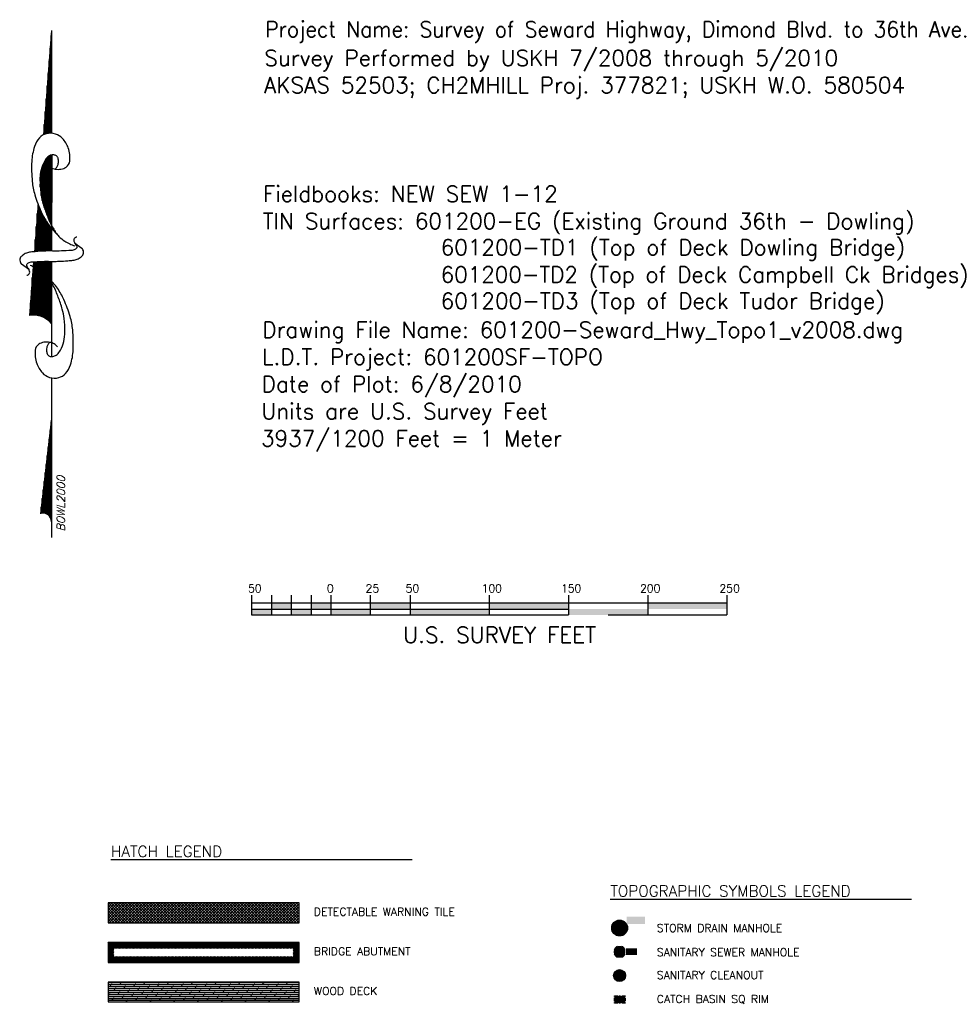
# Model space of a CAD drawing. Header units: feet. Extents: x 351431 to 355879, y 310968 to 329728.
# Tile 254 of 254: x 353326 to 353913, y 328510 to 329132. Entities that reach past the tile are written whole.
import ezdxf
from ezdxf.enums import TextEntityAlignment as Align

# ---------------------------------------------------------------- set-up
doc = ezdxf.new("R2010")
doc.units = ezdxf.units.FT
doc.header["$MEASUREMENT"] = 0
for name, color, linetype in [('EHID', 86, 'Continuous'), ('EHID-WOOD', 2, 'Continuous'), ('EHYSW-WARN', 161, 'Continuous'), ('ESMask', 155, 'Continuous'), ('S-GSCALE', 2, 'Continuous'), ('S-LEGEND', 2, 'Continuous'), ('S-NARROW', 2, 'Continuous'), ('S-SURV_NOTES', 2, 'Continuous')]:
    doc.layers.add(name, color=color, linetype=linetype)
doc.styles.add('I', font='ITALIC', dxfattribs={"height": 1})
doc.styles.add('L100', font='simplex', dxfattribs={"height": 5})
doc.styles.add('L140', font='simplex', dxfattribs={"height": 7})
doc.styles.add('L200', font='simplex', dxfattribs={"height": 10})
doc.styles.add('L80', font='simplex', dxfattribs={"height": 4})

# ---------------------------------------------------------------- blocks, each defined once
blk = doc.blocks.new('ESISEPTIC')
blk.add_circle((0, 0), 0.075)
at = {"layer": 'ESMask', "const_width": 0.0749}
blk.add_lwpolyline([(0.013, -0.035, 0.998377), (-0.013, 0.035, 1.001626), (0.013, -0.035, -0.622608)], format="xyb", dxfattribs=at)
at = {"style": 'L80'}
blk.add_text('S', height=0.108, dxfattribs=at).set_placement((-0.038, -0.055))
blk = doc.blocks.new('ESUDCI')
for p, q in [((-0.068, 0.083), (-0.068, 0.091)), ((-0.068, 0.091), (-0.026, 0.091)), ((-0.068, 0.024), (-0.068, 0.067)), ((-0.06, 0.06), (-0.068, 0.06)), ((-0.063, 0.03), (-0.068, 0.03)), ((-0.068, 0), (-0.068, 0.008)), ((-0.026, 0), (-0.068, 0)), ((-0.026, 0.03), (-0.05, 0.03)), ((-0.023, 0.06), (-0.047, 0.06)), ((0.01, 0.03), (-0.013, 0.03)), ((-0.01, 0.091), (0.01, 0.091)), ((0.013, 0.06), (-0.01, 0.06)), ((0.01, 0), (-0.01, 0)), ((0.047, 0.03), (0.023, 0.03)), ((0.026, 0.091), (0.068, 0.091)), ((0.05, 0.06), (0.026, 0.06)), ((0.068, 0.03), (0.06, 0.03)), ((0.068, 0.06), (0.063, 0.06)), ((0.068, 0.091), (0.068, 0.083)), ((0.068, 0.067), (0.068, 0.024)), ((0.068, 0.008), (0.068, 0)), ((0.068, 0), (0.026, 0))]:
    blk.add_line(p, q)
at = {"layer": 'ESMask'}
blk.add_solid([(-0.068, 0), (-0.068, 0.091), (0.068, 0), (0.068, 0.091)], dxfattribs=at)
blk = doc.blocks.new('ESUMHOLE')
at = {"ltscale": 0.5}
for radius in [0.1, 0.057]:
    blk.add_circle((0, 0), radius, dxfattribs=at)
at = {"layer": 'ESMask', "const_width": 0.1}
blk.add_lwpolyline([(-0.05, 0, 1), (0.05, 0, 1)], format="xyb", close=True, dxfattribs=at)
at = {"layer": 'ESMask', "color": 155}
blk.add_solid([(0.09, 0.05), (0.09, 0.145), (0.321, 0.05), (0.321, 0.145)], dxfattribs=at)
blk = doc.blocks.new('ESUSMHOLE')
for radius, start, end in [(0.0738, 110, 160), (0.0492, 155, 205), (0.0492, 65, 115), (0.0738, 20, 70), (0.0492, 335, 25), (0.0738, 200, 250), (0.0492, 245, 295), (0.0738, 290, 340)]:
    blk.add_arc((0, 0), radius, start, end)
at = {"layer": 'ESMask', "const_width": 0.0738}
blk.add_lwpolyline([(-0.037, 0, 1), (0.037, 0, 1)], format="xyb", close=True, dxfattribs=at)
at = {"layer": 'ESMask'}
blk.add_solid([(0.08, -0.041), (0.08, 0.044), (0.219, -0.041), (0.219, 0.044)], dxfattribs=at)
blk = doc.blocks.new('*X41')
for p, q in [((3076.61, 780.5), (3078.15, 780.5)), ((3076.62, 780.38), (3079.78, 780.38)), ((3076.62, 780.25), (3081.41, 780.25)), ((3076.63, 780.12), (3082.51, 780.12)), ((3076.63, 780), (3082.18, 780)), ((3076.64, 779.87), (3081.86, 779.87)), ((3076.64, 779.75), (3081.54, 779.75)), ((3076.65, 779.62), (3081.32, 779.62)), ((3076.65, 779.5), (3081.12, 779.5)), ((3076.66, 779.38), (3080.91, 779.38)), ((3076.66, 779.25), (3080.7, 779.25)), ((3076.67, 779.12), (3080.49, 779.12)), ((3076.67, 779), (3080.28, 779)), ((3076.68, 778.88), (3080.11, 778.88)), ((3076.68, 778.75), (3079.95, 778.75)), ((3076.69, 778.62), (3079.78, 778.62)), ((3076.69, 778.5), (3079.62, 778.5))]:
    blk.add_line(p, q)
blk = doc.blocks.new('*X42')
for p, q in [((3081.53, 779.12), (3088.28, 779.12)), ((3081.87, 779.25), (3088.06, 779.25)), ((3082.21, 779.38), (3087.85, 779.38)), ((3082.58, 779.5), (3087.64, 779.5)), ((3083.06, 779.62), (3087.25, 779.62)), ((3083.71, 779.75), (3086.79, 779.75)), ((3084.78, 779.88), (3085.13, 779.88)), ((3080.02, 778.5), (3088.76, 778.5)), ((3080.3, 778.62), (3088.68, 778.62)), ((3080.58, 778.75), (3088.59, 778.75)), ((3080.86, 778.88), (3088.51, 778.88)), ((3081.19, 779), (3088.42, 779))]:
    blk.add_line(p, q)
blk = doc.blocks.new('*X43')
for p, q in [((3091.38, 779.38), (3092.65, 779.38)), ((3091.4, 779.25), (3094.25, 779.25)), ((3091.43, 779.12), (3095.86, 779.12)), ((3091.46, 779), (3097.47, 779)), ((3091.49, 778.88), (3099.07, 778.88)), ((3091.5, 778.75), (3100.68, 778.75)), ((3091.52, 778.62), (3102.29, 778.62)), ((3091.53, 778.5), (3103.9, 778.5))]:
    blk.add_line(p, q)
blk = doc.blocks.new('*X44')
for p, q in [((3068.54, 781.25), (3068.54, 781.25)), ((3068.54, 781.12), (3070.15, 781.12)), ((3068.55, 781), (3071.75, 781)), ((3068.55, 780.88), (3073.36, 780.88)), ((3068.56, 780.75), (3074.97, 780.75)), ((3068.56, 780.62), (3075.3, 780.62)), ((3068.56, 780.5), (3075.31, 780.5)), ((3068.56, 780.38), (3075.32, 780.38)), ((3068.15, 779.12), (3075.37, 779.12)), ((3068.23, 779.25), (3075.37, 779.25)), ((3068.3, 779.37), (3075.37, 779.37)), ((3068.37, 779.5), (3075.37, 779.5)), ((3068.41, 779.62), (3075.37, 779.62)), ((3068.45, 779.75), (3075.36, 779.75)), ((3068.49, 779.88), (3075.35, 779.88)), ((3068.51, 780), (3075.35, 780)), ((3068.53, 780.12), (3075.34, 780.12)), ((3068.55, 780.25), (3075.33, 780.25)), ((3067.58, 778.5), (3072.76, 778.5)), ((3067.72, 778.62), (3072.95, 778.62)), ((3067.86, 778.75), (3073.15, 778.75)), ((3067.96, 778.88), (3073.34, 778.88)), ((3068.06, 779), (3075.37, 779)), ((3072.97, 778.5), (3075.36, 778.5)), ((3073.11, 778.62), (3075.36, 778.62)), ((3073.24, 778.75), (3075.37, 778.75)), ((3073.38, 778.88), (3075.37, 778.88))]:
    blk.add_line(p, q)
blk = doc.blocks.new('*X45')
for p, q in [((3043.52, 779.12), (3049.75, 779.12)), ((3043.56, 779.25), (3048.68, 779.25)), ((3043.57, 779.75), (3044.39, 779.75)), ((3043.58, 779.38), (3047.61, 779.38)), ((3043.59, 779.62), (3045.46, 779.62)), ((3043.59, 779.5), (3046.54, 779.5)), ((3042.85, 778.5), (3055.11, 778.5)), ((3043.11, 778.62), (3054.04, 778.62)), ((3043.27, 778.75), (3052.96, 778.75)), ((3043.38, 778.88), (3051.89, 778.88)), ((3043.46, 779), (3050.82, 779))]:
    blk.add_line(p, q)
blk = doc.blocks.new('northa')
for p, q in [((3.476, 0.227), (2.8, 0.28)), ((1.5, 0), (0.3, 0.14)), ((4.102, 0.179), (3.603, 0.217)), ((4.207, 0.171), (4.102, 0.179)), ((4.617, 0.139), (4.528, 0.146)), ((0.2, 0), (0, 0)), ((1.5, 0), (0.2, 0)), ((2.015, 0.001), (1.5, 0)), ((2.7, 0), (2.284, 0)), ((3.137, 0), (2.7, 0)), ((3.216, 0), (3.137, 0)), ((3.466, 0), (3.239, 0)), ((3.483, 0), (3.466, 0)), ((6.4, 0), (5.082, 0.102)), ((6.4, 0), (5.101, 0)), ((4.828, -0.002), (3.617, 0))]:
    blk.add_line(p, q)
for points in [[(3.616, -0.002, 0.004821), (3.616, 0.055, 0.00885), (3.615, 0.086, 0.005772), (3.608, 0.202, 0.010588), (3.602, 0.265, 0.071206), (3.589, 0.318, 0.064975), (3.559, 0.368, 0.103615), (3.527, 0.396, 0.157116), (3.499, 0.401, 0.084448), (3.469, 0.392, 0.119022), (3.452, 0.378), (3.41, 0.32), (3.386, 0.288)], [(2.406, -0.077, 0.077736), (2.443, -0.032, 0.07962), (2.463, 0.021, 0.096266), (2.464, 0.096, 0.100752), (2.438, 0.162, 0.224486), (2.364, 0.207, 0.11255), (2.198, 0.187, 0.100563), (2.077, 0.115, 0.134878), (2.021, 0.026, 0.132719), (2.018, -0.09, 0.155229), (2.07, -0.176, 0.101616), (2.18, -0.239, 0.067278), (2.368, -0.273, 0.034332), (2.62, -0.267, 0.050354), (2.789, -0.234, 0.032541), (3.002, -0.155, 0.044988), (3.145, -0.074, 0.025546), (3.216, -0.02, 0.017117), (3.314, 0.07, 0.06565), (3.372, 0.143, 0.042468), (3.434, 0.272)], [(3.309, 0.314, 0.155222), (3.326, 0.283, 0.230745), (3.349, 0.276, 0.039788), (3.37, 0.281, 0.040789), (3.389, 0.289, 0.05365), (3.403, 0.299, -0.067543), (3.418, 0.309, -0.159888), (3.445, 0.312, -0.204389), (3.463, 0.3, -0.067398), (3.472, 0.282, -0.052215), (3.477, 0.257, -0.013577), (3.481, 0.212, -0.005027), (3.486, 0.091, -0.010776), (3.486, 0.059, -0.005653), (3.484, -0.002)], [(4.707, 0.054, 0.077736), (4.67, 0.009, 0.07962), (4.65, -0.045, 0.096266), (4.649, -0.119, 0.100752), (4.675, -0.185, 0.224486), (4.75, -0.23, 0.11255), (4.916, -0.211, 0.100563), (5.036, -0.138, 0.134878), (5.092, -0.049, 0.132719), (5.095, 0.067, 0.155229), (5.044, 0.153, 0.101616), (4.933, 0.215, 0.067278), (4.746, 0.25, 0.034332), (4.493, 0.244, 0.050354), (4.324, 0.211, 0.032541), (4.112, 0.132, 0.044988), (3.969, 0.051, 0.025546), (3.898, -0.003, 0.017117), (3.799, -0.093, 0.06565), (3.741, -0.166, 0.042468), (3.679, -0.295)], [(4.65, -0.046, 0.076919), (4.681, -0.071, 0.080527), (4.718, -0.084, 0.088695), (4.776, -0.085, 0.141897), (4.809, -0.069, 0.152973), (4.827, -0.039, 0.126446), (4.827, 0.003, 0.120122), (4.803, 0.046, 0.080483), (4.747, 0.09, 0.067361), (4.641, 0.131, 0.059891), (4.515, 0.146, 0.028199), (4.35, 0.136, 0.039094), (4.233, 0.113, 0.016831), (4.156, 0.089, 0.008651), (4.009, 0.034, 0.03625), (3.935, -0.001, 0.021578), (3.818, -0.075)], [(2.464, 0.022, 0.076919), (2.432, 0.047, 0.080527), (2.396, 0.061, 0.088695), (2.338, 0.061, 0.141897), (2.304, 0.046, 0.152973), (2.286, 0.016, 0.126446), (2.287, -0.027, 0.120122), (2.31, -0.069, 0.080483), (2.366, -0.113, 0.067361), (2.472, -0.154, 0.059891), (2.598, -0.169, 0.028199), (2.764, -0.159, 0.039094), (2.881, -0.136, 0.016831), (2.958, -0.112, 0.008651), (3.104, -0.057, 0.03625), (3.178, -0.022, 0.021578), (3.295, 0.052)], [(3.484, -0.002, 0.004821), (3.485, -0.059, 0.00885), (3.486, -0.091, 0.005772), (3.493, -0.207, 0.010588), (3.499, -0.27, 0.071206), (3.512, -0.322, 0.064975), (3.542, -0.373, 0.103615), (3.574, -0.4, 0.157116), (3.602, -0.405, 0.084448), (3.632, -0.396, 0.119022), (3.649, -0.382), (3.691, -0.324), (3.715, -0.292)], [(3.792, -0.318, 0.155222), (3.775, -0.288, 0.230745), (3.752, -0.281, 0.039788), (3.731, -0.286, 0.040789), (3.712, -0.294, 0.05365), (3.698, -0.303, -0.067543), (3.683, -0.313, -0.159888), (3.656, -0.317, -0.204389), (3.638, -0.304, -0.067398), (3.629, -0.286, -0.052215), (3.624, -0.261, -0.013577), (3.62, -0.216, -0.005027), (3.615, -0.095, -0.010776), (3.615, -0.063, -0.005653), (3.616, -0.002)]]:
    blk.add_lwpolyline(points, format="xyb")
for centre, radius, start, end in [((2.509, 0.227), 0.297, 310.1394, 10.2647), ((0.2, 0.107), 0.107, 270.0614, 18.1897)]:
    blk.add_arc(centre, radius, start, end)
at = {"xscale": 0.09999999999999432, "yscale": 0.09999999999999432, "zscale": 0.09999999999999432}
for name in ['*X44', '*X45', '*X41', '*X42', '*X43']:
    blk.add_blockref(name, (-304.053, -77.845), dxfattribs=at)
at = {"style": 'I', "flags": 4}
blk.add_attdef('MAG-DATE', text='', height=0.1, dxfattribs=at).set_placement((0.428, -0.117), align=Align.MIDDLE)

msp = doc.modelspace()

# ---------------------------------------------------------------- hatches: boundary and pattern name
at = {"layer": 'EHID'}
h = msp.add_hatch(dxfattribs=at)
h.set_pattern_fill('ANSI31', color=256, scale=5, style=0)
h.set_pattern_definition([(45, (-89999.3071, -77110.9357), (-0.44194173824, 0.44194173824), [])])
h.paths.add_polyline_path([(353499.04, 328545.52), (353385.98, 328545.52), (353385.98, 328540.52), (353499.04, 328540.52)], flags=16)
h.paths.add_polyline_path([(353502.79, 328549.27), (353382.23, 328549.27), (353382.23, 328536.77), (353502.79, 328536.77)])
at = {"layer": 'EHID-WOOD'}
h = msp.add_hatch(dxfattribs=at)
h.set_pattern_fill('DOLMIT', color=256, scale=5, style=0)
h.set_pattern_definition([(0, (-89999.3071, -77110.9357), (0, 1.25), []), (45, (-89999.307, -77110.9357), (-2.499999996, 2.499999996), [1.76776695, -3.5355384])])
h.paths.add_polyline_path([(353502.79, 328524.27), (353382.23, 328524.27), (353382.23, 328511.77), (353502.79, 328511.77)])
at = {"layer": 'EHYSW-WARN'}
h = msp.add_hatch(dxfattribs=at)
h.set_pattern_fill('ANSI37', color=256, scale=10, style=0)
h.paths.add_polyline_path([(353502.79, 328574.27), (353382.23, 328574.27), (353382.23, 328561.77), (353502.79, 328561.77)])

# ---------------------------------------------------------------- linework, layer by layer
at = {"layer": 'EHID'}
msp.add_lwpolyline([(353502.79, 328549.27), (353382.23, 328549.27), (353382.23, 328536.77), (353502.79, 328536.77)], close=True, dxfattribs=at)
at = {"layer": 'EHID-WOOD'}
msp.add_lwpolyline([(353502.79, 328524.27), (353382.23, 328524.27), (353382.23, 328511.77), (353502.79, 328511.77)], close=True, dxfattribs=at)
at = {"layer": 'EHYSW-WARN'}
msp.add_lwpolyline([(353502.79, 328574.27), (353382.23, 328574.27), (353382.23, 328561.77), (353502.79, 328561.77)], close=True, dxfattribs=at)
at = {"layer": 'S-GSCALE'}
for p, q in [((353472.87, 328768.44), (353472.87, 328755.94)), ((353672.87, 328763.44), (353472.87, 328763.44)), ((353485.37, 328768.44), (353485.37, 328755.94)), ((353497.87, 328768.44), (353497.87, 328755.94)), ((353510.37, 328768.44), (353510.37, 328755.94)), ((353522.87, 328768.44), (353522.87, 328755.94)), ((353547.87, 328755.94), (353547.87, 328768.44)), ((353572.87, 328768.44), (353572.87, 328755.94)), ((353622.87, 328768.44), (353622.87, 328755.94)), ((353672.87, 328768.44), (353672.87, 328755.94)), ((353772.87, 328763.44), (353672.87, 328763.44)), ((353722.87, 328768.44), (353722.87, 328755.94)), ((353772.87, 328768.44), (353772.87, 328755.94)), ((353472.87, 328759.69), (353672.87, 328759.69)), ((353472.87, 328755.94), (353597.87, 328755.94)), ((353522.87, 328755.94), (353572.87, 328755.94)), ((353597.87, 328755.94), (353672.87, 328755.94)), ((353697.87, 328755.94), (353772.87, 328755.94))]:
    msp.add_line(p, q, dxfattribs=at)
for points in [[(353485.37, 328759.69), (353497.87, 328759.69), (353485.37, 328763.44), (353497.87, 328763.44)], [(353510.37, 328759.69), (353522.87, 328759.69), (353510.37, 328763.44), (353522.87, 328763.44)], [(353572.87, 328759.69), (353547.87, 328759.69), (353572.87, 328763.44), (353547.87, 328763.44)], [(353622.87, 328759.69), (353672.87, 328759.69), (353622.87, 328763.44), (353672.87, 328763.44)], [(353722.87, 328759.69), (353772.87, 328759.69), (353722.87, 328763.44), (353772.87, 328763.44)], [(353472.87, 328755.94), (353485.37, 328755.94), (353472.87, 328759.69), (353485.37, 328759.69)], [(353497.87, 328755.94), (353510.37, 328755.94), (353497.87, 328759.69), (353510.37, 328759.69)], [(353547.87, 328755.94), (353522.87, 328755.94), (353547.87, 328759.69), (353522.87, 328759.69)], [(353622.87, 328755.94), (353572.87, 328755.94), (353622.87, 328759.69), (353572.87, 328759.69)], [(353722.87, 328755.94), (353672.87, 328755.94), (353722.87, 328759.69), (353672.87, 328759.69)]]:
    msp.add_solid(points, dxfattribs=at)
at = {"layer": 'S-LEGEND'}
for p, q in [((353384.02, 328601.67), (353574.19, 328601.67)), ((353699.19, 328576.71), (353889.36, 328576.71))]:
    msp.add_line(p, q, dxfattribs=at)

# ---------------------------------------------------------------- block references
at = {"layer": 'S-LEGEND', "xscale": 50, "yscale": 50, "zscale": 50}
for name, p in [('ESUMHOLE', (353705.12, 328558.41)), ('ESUSMHOLE', (353705.12, 328543.41)), ('ESISEPTIC', (353705.12, 328528.41)), ('ESUDCI', (353705.23, 328511.06))]:
    msp.add_blockref(name, p, dxfattribs=at)
at = {"layer": 'S-NARROW', "xscale": 50, "yscale": 50, "zscale": 50, "rotation": 90}
msp.add_blockref('northa', (353346.57, 328804.81), dxfattribs=at).add_auto_attribs({'MAG-DATE': 'BOWL2000'})

# ---------------------------------------------------------------- texts
at = {"layer": 'S-GSCALE', "style": 'L100'}
for s, p in [('50', (353470.59, 328770.2)), ('0', (353520.37, 328770.2)), ('25', (353544.78, 328770.2)), ('50', (353570.05, 328770.2)), ('100', (353618.02, 328770.2)), ('150', (353668.12, 328770.2)), ('200', (353718.02, 328770.2)), ('250', (353768.12, 328770.2))]:
    msp.add_text(s, height=5, dxfattribs=at).set_placement(p)
at = {"layer": 'S-GSCALE', "style": 'L200'}
msp.add_text(' U.S. SURVEY FEET', height=10, dxfattribs=at).set_placement((353625.97, 328738.38), align=Align.CENTER)
at = {"layer": 'S-LEGEND'}
for s, height, style, p in [('HATCH LEGEND', 7, 'L140', (353384.05, 328603.26)), ('TOPOGRAPHIC SYMBOLS LEGEND', 7, 'L140', (353699.22, 328578.3)), ('DETECTABLE WARNING TILE ', 5, 'L100', (353512.15, 328566.22)), ('BRIDGE ABUTMENT', 5, 'L100', (353512.15, 328541.22)), ('WOOD DECK', 5, 'L100', (353512.15, 328516.22))]:
    msp.add_text(s, height=height, dxfattribs=dict(at, style=style)).set_placement(p)
at = {"layer": 'S-LEGEND', "char_height": 5, "attachment_point": 4, "style": 'L100'}
for s, insert, width in [('STORM DRAIN MANHOLE', (353728.66, 328558.41), 119.9656), ('SANITARY SEWER MANHOLE', (353728.66, 328543.17), 136.0325), ('SANITARY CLEANOUT', (353728.66, 328528.75), 105.9188), ('CATCH BASIN SQ RIM', (353728.66, 328513.41), 107.2023)]:
    msp.add_mtext(s, dxfattribs=dict(at, insert=insert, width=width))
at = {"layer": 'S-SURV_NOTES', "style": 'L100'}
for s, p in [('Project Name: Survey of Seward Highway, Dimond Blvd. to 36th Ave.', (353481.37, 329120.5)), ('Survey Performed by USKH 7/2008 through 5/2010', (353480.94, 329102.38)), ('AKSAS 52503; CH2MHILL Proj. 377821; USKH W.O. 580504', (353480.73, 329085.24)), ('Fieldbooks: NEW SEW 1-12', (353480.08, 329016.62)), ('TIN Surfaces: 601200-EG (Existing Ground 36th - Dowling)', (353479.87, 328999.47)), ('601200-TD1 (Top of Deck Dowling Bridge)', (353592.21, 328982.94)), ('601200-TD2 (Top of Deck Campbell Ck Bridges)', (353592.21, 328965.76)), ('601200-TD3 (Top of Deck Tudor Bridge)', (353592.21, 328949.14)), ('Drawing File Name: 601200-Seward_Hwy_Topo1_v2008.dwg', (353479.65, 328930.91)), ('L.D.T. Project: 601200SF-TOPO', (353479.44, 328913.77)), ('Date of Plot: 6/8/2010', (353479.22, 328896.63)), ('Units are U.S. Survey Feet', (353479.01, 328879.49)), ('3937/1200 Feet = 1 Meter', (353478.79, 328862.35))]:
    msp.add_text(s, height=10, dxfattribs=at).set_placement(p)

doc.saveas('drawing.dxf')
